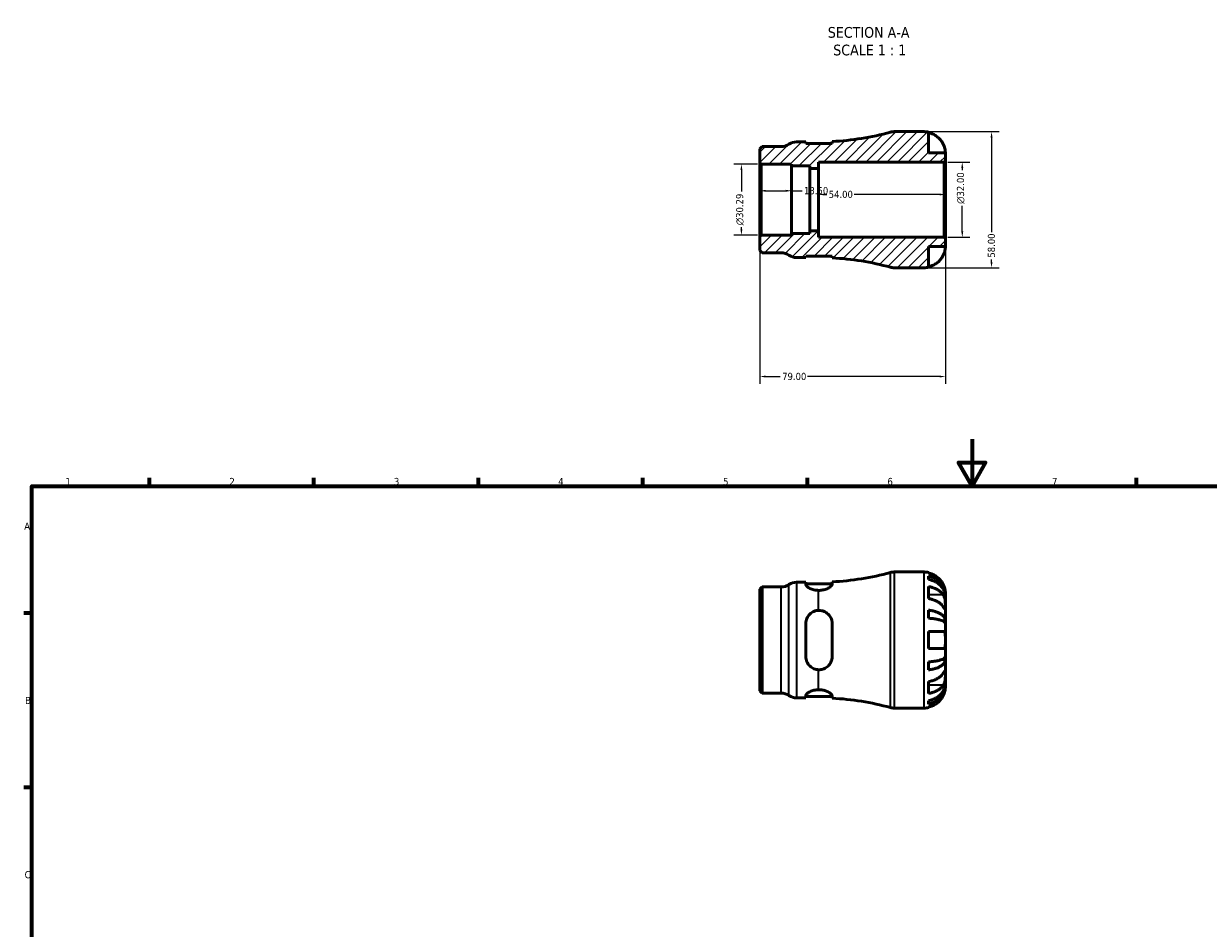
# Model space of a CAD drawing. Header units: millimetres. Extents: x 0 to 903, y 0 to 771.
# Tile 3 of 5: x 17 to 521, y 386 to 771. Entities that reach past the tile are written whole.
import ezdxf

# ---------------------------------------------------------------- set-up
doc = ezdxf.new("R2010")
doc.units = ezdxf.units.MM
for name, color, linetype, lineweight in [('Border (ANSI)', 7, 'Continuous', 70), ('Dimension (ANSI)', 7, 'Continuous', 25), ('Hatch (ANSI)', 7, 'Continuous', 18), ('Symbol (ANSI)', 7, 'Continuous', 25), ('Visible (ANSI)', 7, 'Continuous', 50), ('Visible Narrow (ANSI)', 7, 'Continuous', 35)]:
    doc.layers.add(name, color=color, linetype=linetype, lineweight=lineweight)
doc.styles.add('Label Text (ANSI)', font='tahoma.ttf')
doc.styles.add('Note Text (ANSI)', font='tahoma.ttf')
doc.dimstyles.new('Default - mm (ANSI)', dxfattribs={"dimtxt": 3.048, "dimasz": 2.5, "dimexe": 3.175, "dimexo": 1.6002, "dimgap": 0.8, "dimtad": 0, "dimtoh": 1, "dimrnd": 1e-08, "dimzin": 4, "dimdsep": 46, "dimtxsty": 'Note Text (ANSI)', "dimcen": 0.09, "dimdle": 10, "dimclrd": 256, "dimclre": 256, "dimclrt": 256, "dimadec": 1, "dimazin": 1, "dimtfac": 1, "dimtofl": 0, "dimtmove": 0, "dimatfit": 3, "dimfxl": 1, "dimtolj": 1, "dimtzin": 4, "dimlwd": -1, "dimlwe": -1, "dimarcsym": 0})

# ---------------------------------------------------------------- blocks, each defined once
blk = doc.blocks.new('Borders Default Border')
at = {"layer": 'Border (ANSI)'}
for p, q in [((70.08, 574), (70.08, 577.45)), ((140.17, 574), (140.17, 577.45)), ((210.25, 574), (210.25, 577.45)), ((280.33, 574), (280.33, 577.45)), ((350.42, 574), (350.42, 577.45)), ((490.58, 574), (490.58, 577.45)), ((20, 519.75), (16.55, 519.75)), ((20, 445.5), (16.55, 445.5))]:
    blk.add_line(p, q, dxfattribs=at)
at = {"layer": 'Border (ANSI)', "flags": 128}
for points in [[(420.5, 594), (420.5, 574), (414.73, 584), (426.27, 584), (420.5, 574)], [(20, 20), (20, 574), (821, 574), (821, 20), (20, 20)]]:
    blk.add_lwpolyline(points, dxfattribs=at)
at = {"layer": 'Border (ANSI)', "color": 230, "true_color": 0xff0080, "char_height": 3.05, "attachment_point": 7, "style": 'Note Text (ANSI)'}
for s, insert in [('1', (34.35, 574.4)), ('2', (104.2, 574.4)), ('3', (174.26, 574.34)), ('4', (244.23, 574.4)), ('5', (314.48, 574.34)), ('6', (384.49, 574.34)), ('7', (454.6, 574.4)), ('A', (16.78, 555.35)), ('B', (17.15, 481.1)), ('C', (16.95, 406.8))]:
    blk.add_mtext(s, dxfattribs=dict(at, insert=insert))
blk = doc.blocks.new('*D7')
at = {"layer": 'Defpoints', "color": 0, "transparency": 16777216}
for p in [(343.65, 699.81), (330.15, 696.01), (343.65, 696.01)]:
    blk.add_point(p, dxfattribs=at)
at = {"layer": 'Dimension (ANSI)', "transparency": 16777216}
for p, q in [((332.65, 699.81), (341.15, 699.81)), ((343.65, 699.81), (348.17, 699.81))]:
    blk.add_line(p, q, dxfattribs=at)
for points in [[(332.65, 700.23), (332.65, 699.4), (330.15, 699.81)], [(341.15, 700.23), (341.15, 699.4), (343.65, 699.81)]]:
    blk.add_solid(points, dxfattribs=at)
at = {"layer": 'Dimension (ANSI)', "color": 230, "true_color": 0xff0080, "transparency": 16777216, "insert": (348.97, 701.4), "char_height": 3.048, "attachment_point": 1, "style": 'Note Text (ANSI)'}
blk.add_mtext('\\A1;13.50', dxfattribs=at)
blk = doc.blocks.new('*D8')
at = {"layer": 'Defpoints', "color": 0, "transparency": 16777216}
for p in [(355.15, 698.22), (355.15, 696.01), (409.15, 696.01)]:
    blk.add_point(p, dxfattribs=at)
at = {"layer": 'Dimension (ANSI)', "transparency": 16777216}
for p, q in [((357.65, 698.22), (358.66, 698.22)), ((406.65, 698.22), (370.26, 698.22))]:
    blk.add_line(p, q, dxfattribs=at)
for points in [[(357.65, 698.64), (357.65, 697.81), (355.15, 698.22)], [(406.65, 698.64), (406.65, 697.81), (409.15, 698.22)]]:
    blk.add_solid(points, dxfattribs=at)
at = {"layer": 'Dimension (ANSI)', "color": 230, "true_color": 0xff0080, "transparency": 16777216, "insert": (359.46, 699.81), "char_height": 3.048, "attachment_point": 1, "style": 'Note Text (ANSI)'}
blk.add_mtext('\\A1;54.00', dxfattribs=at)
blk = doc.blocks.new('*D9')
at = {"layer": 'Defpoints', "color": 0, "transparency": 16777216}
for p in [(400.15, 725.01), (400.15, 667.01), (428.82, 667.01)]:
    blk.add_point(p, dxfattribs=at)
at = {"layer": 'Dimension (ANSI)', "transparency": 16777216}
for p, q in [((401.75, 725.01), (432, 725.01)), ((428.82, 722.51), (428.82, 682.12)), ((401.75, 667.01), (432, 667.01)), ((428.82, 669.51), (428.82, 670.52))]:
    blk.add_line(p, q, dxfattribs=at)
for points in [[(428.4, 722.51), (429.24, 722.51), (428.82, 725.01)], [(428.4, 669.51), (429.24, 669.51), (428.82, 667.01)]]:
    blk.add_solid(points, dxfattribs=at)
at = {"layer": 'Dimension (ANSI)', "color": 230, "true_color": 0xff0080, "transparency": 16777216, "insert": (427.23, 671.32), "char_height": 3.048, "attachment_point": 1, "rotation": 90, "style": 'Note Text (ANSI)'}
blk.add_mtext('\\A1;58.00', dxfattribs=at)
blk = doc.blocks.new('*D10')
at = {"layer": 'Defpoints', "color": 0, "transparency": 16777216}
for p in [(408.57, 712.01), (416.35, 712.01), (408.57, 680.01)]:
    blk.add_point(p, dxfattribs=at)
at = {"layer": 'Dimension (ANSI)', "transparency": 16777216}
for p, q in [((410.17, 712.01), (419.53, 712.01)), ((416.35, 709.51), (416.35, 708.57)), ((416.35, 682.51), (416.35, 693.42)), ((410.17, 680.01), (419.53, 680.01))]:
    blk.add_line(p, q, dxfattribs=at)
for points in [[(415.93, 709.51), (416.77, 709.51), (416.35, 712.01)], [(415.93, 682.51), (416.77, 682.51), (416.35, 680.01)]]:
    blk.add_solid(points, dxfattribs=at)
at = {"layer": 'Dimension (ANSI)', "color": 230, "true_color": 0xff0080, "transparency": 16777216, "insert": (414.06, 694.22), "char_height": 3.048, "attachment_point": 1, "rotation": 90, "style": 'Note Text (ANSI)'}
blk.add_mtext('\\A1;\\fAIGDT|b0|i0;\\H3.0480;\\ln\\fTahoma|b0|i0;\\H3.0480;32.00', dxfattribs=at)
blk = doc.blocks.new('*D11')
at = {"layer": 'Defpoints', "color": 0, "transparency": 16777216}
for p in [(330.73, 711.16), (322.27, 680.87), (330.73, 680.87)]:
    blk.add_point(p, dxfattribs=at)
at = {"layer": 'Dimension (ANSI)', "transparency": 16777216}
for p, q in [((329.13, 711.16), (319.1, 711.16)), ((322.27, 708.66), (322.27, 699.46)), ((322.27, 683.37), (322.27, 684.32)), ((329.13, 680.87), (319.1, 680.87))]:
    blk.add_line(p, q, dxfattribs=at)
for points in [[(321.86, 708.66), (322.69, 708.66), (322.27, 711.16)], [(321.86, 683.37), (322.69, 683.37), (322.27, 680.87)]]:
    blk.add_solid(points, dxfattribs=at)
at = {"layer": 'Dimension (ANSI)', "color": 230, "true_color": 0xff0080, "transparency": 16777216, "insert": (319.98, 685.12), "char_height": 3.048, "attachment_point": 1, "rotation": 90, "style": 'Note Text (ANSI)'}
blk.add_mtext('\\A1;\\fAIGDT|b0|i0;\\H3.0480;\\ln\\fTahoma|b0|i0;\\H3.0480;30.29', dxfattribs=at)
blk = doc.blocks.new('*D12')
at = {"layer": 'Defpoints', "color": 0, "transparency": 16777216}
for p in [(330.15, 680.29), (409.15, 679.43), (330.15, 620.66)]:
    blk.add_point(p, dxfattribs=at)
at = {"layer": 'Dimension (ANSI)', "transparency": 16777216}
for p, q in [((330.15, 678.69), (330.15, 617.48)), ((409.15, 677.83), (409.15, 617.48)), ((332.65, 620.66), (338.83, 620.66)), ((406.65, 620.66), (350.48, 620.66))]:
    blk.add_line(p, q, dxfattribs=at)
for points in [[(332.65, 621.07), (332.65, 620.24), (330.15, 620.66)], [(406.65, 621.07), (406.65, 620.24), (409.15, 620.66)]]:
    blk.add_solid(points, dxfattribs=at)
at = {"layer": 'Dimension (ANSI)', "color": 230, "true_color": 0xff0080, "transparency": 16777216, "insert": (339.63, 622.24), "char_height": 3.048, "attachment_point": 1, "style": 'Note Text (ANSI)'}
blk.add_mtext('\\A1;79.00', dxfattribs=at)

msp = doc.modelspace()

# ---------------------------------------------------------------- hatches: boundary and pattern name
at = {"layer": 'Hatch (ANSI)'}
h = msp.add_hatch(dxfattribs=at)
h.set_pattern_fill('ANSI31', color=256, scale=25.4, style=0)
h.set_pattern_definition([(45, (0, 0), (-2.245064, 2.245064), [])])
edge = h.paths.add_edge_path()
edge.add_line((330.734, 680.869), (330.154, 680.289))
edge.add_line((330.154, 680.289), (330.154, 674.303))
edge.add_line((330.154, 674.303), (331.063, 673.395))
edge.add_line((331.063, 673.395), (339.246, 673.395))
edge.add_ellipse((339.246, 667.595), major_axis=(0, 5.8), ratio=1, start_angle=325.58849, end_angle=360, ccw=False)
edge.add_ellipse((345.802, 677.165), major_axis=(-3.278, -4.785), ratio=1, start_angle=0, end_angle=34.41151)
edge.add_line((345.802, 671.365), (349.722, 671.365))
edge.add_line((349.722, 671.365), (349.722, 672.005))
edge.add_line((349.722, 672.005), (360.922, 672.005))
edge.add_line((360.922, 672.005), (360.922, 671.22))
edge.add_ellipse((355.154, 556.438), major_axis=(5.768, 114.782), ratio=1, start_angle=347.44935, end_angle=360, ccw=False)
edge.add_ellipse((387.269, 672.815), major_axis=(-1.543, -5.591), ratio=1, start_angle=0, end_angle=15.4274)
edge.add_line((387.269, 667.015), (400.154, 667.015))
edge.add_ellipse((400.154, 676.015), major_axis=(0, -9), ratio=1, start_angle=0, end_angle=11.53696)
edge.add_line((401.954, 667.197), (401.954, 676.015))
edge.add_line((401.954, 676.015), (409.154, 676.015))
edge.add_line((409.154, 676.015), (409.154, 679.435))
edge.add_line((409.154, 679.435), (408.574, 680.015))
edge.add_line((408.574, 680.015), (355.154, 680.015))
edge.add_line((355.154, 680.015), (355.154, 682.681))
edge.add_line((355.154, 682.681), (351.359, 682.681))
edge.add_line((351.359, 682.681), (351.359, 681.626))
edge.add_line((351.359, 681.626), (343.654, 681.626))
edge.add_line((343.654, 681.626), (343.654, 680.869))
edge.add_line((343.654, 680.869), (330.734, 680.869))
edge = h.paths.add_edge_path()
edge.add_line((330.154, 711.74), (330.734, 711.16))
edge.add_line((330.734, 711.16), (343.654, 711.16))
edge.add_line((343.654, 711.16), (343.654, 710.403))
edge.add_line((343.654, 710.403), (351.359, 710.403))
edge.add_line((351.359, 710.403), (351.359, 709.348))
edge.add_line((351.359, 709.348), (355.154, 709.348))
edge.add_line((355.154, 709.348), (355.154, 712.015))
edge.add_line((355.154, 712.015), (408.574, 712.015))
edge.add_line((408.574, 712.015), (409.154, 712.595))
edge.add_line((409.154, 712.595), (409.154, 716.015))
edge.add_line((409.154, 716.015), (401.954, 716.015))
edge.add_line((401.954, 716.015), (401.954, 724.833))
edge.add_ellipse((400.154, 716.015), major_axis=(1.8, 8.818), ratio=1, start_angle=0, end_angle=11.53696)
edge.add_line((400.154, 725.015), (387.269, 725.015))
edge.add_ellipse((387.269, 719.215), major_axis=(0, 5.8), ratio=1, start_angle=0, end_angle=15.4274)
edge.add_ellipse((355.154, 835.592), major_axis=(30.573, -110.786), ratio=1, start_angle=347.44935, end_angle=360, ccw=False)
edge.add_line((360.922, 720.81), (360.922, 720.025))
edge.add_line((360.922, 720.025), (349.722, 720.025))
edge.add_line((349.722, 720.025), (349.722, 720.665))
edge.add_line((349.722, 720.665), (345.802, 720.665))
edge.add_ellipse((345.802, 714.865), major_axis=(0, 5.8), ratio=1, start_angle=0, end_angle=34.41151)
edge.add_ellipse((339.246, 724.435), major_axis=(3.278, -4.785), ratio=1, start_angle=325.58849, end_angle=360, ccw=False)
edge.add_line((339.246, 718.635), (331.063, 718.635))
edge.add_line((331.063, 718.635), (330.154, 717.726))
edge.add_line((330.154, 717.726), (330.154, 711.74))

# ---------------------------------------------------------------- linework, layer by layer
at = {"layer": 'Visible (ANSI)'}
for p, q in [((400.154, 725.015), (387.269, 725.015)), ((401.954, 716.015), (401.954, 724.833)), ((331.063, 718.635), (330.154, 717.726)), ((330.154, 717.726), (330.154, 711.74)), ((339.246, 718.635), (331.063, 718.635)), ((349.722, 720.665), (345.802, 720.665)), ((349.722, 720.025), (349.722, 720.665)), ((360.922, 720.025), (349.722, 720.025)), ((360.922, 720.81), (360.922, 720.025)), ((330.154, 711.74), (330.734, 711.16)), ((330.154, 711.74), (330.154, 680.289)), ((355.154, 709.348), (355.154, 712.015)), ((355.154, 712.015), (408.574, 712.015)), ((409.154, 716.015), (401.954, 716.015)), ((408.574, 712.015), (409.154, 712.595)), ((408.574, 712.015), (408.574, 680.015)), ((409.154, 712.595), (409.154, 716.015)), ((409.154, 679.435), (409.154, 712.595)), ((330.734, 711.16), (343.654, 711.16)), ((330.734, 680.869), (330.734, 711.16)), ((343.654, 711.16), (343.654, 710.403)), ((343.654, 710.403), (351.359, 710.403)), ((343.654, 681.626), (343.654, 710.403)), ((351.359, 710.403), (351.359, 709.348)), ((351.359, 709.348), (355.154, 709.348)), ((351.359, 682.681), (351.359, 709.348)), ((355.154, 682.681), (355.154, 709.348)), ((351.359, 681.626), (343.654, 681.626)), ((343.654, 681.626), (343.654, 680.869)), ((355.154, 682.681), (351.359, 682.681)), ((351.359, 682.681), (351.359, 681.626)), ((355.154, 680.015), (355.154, 682.681)), ((330.734, 680.869), (330.154, 680.289)), ((330.154, 680.289), (330.154, 674.303)), ((343.654, 680.869), (330.734, 680.869)), ((408.574, 680.015), (355.154, 680.015)), ((409.154, 679.435), (408.574, 680.015)), ((409.154, 676.015), (409.154, 679.435)), ((330.154, 674.303), (331.063, 673.395)), ((331.063, 673.395), (339.246, 673.395)), ((345.802, 671.365), (349.722, 671.365)), ((349.722, 671.365), (349.722, 672.005)), ((349.722, 672.005), (360.922, 672.005)), ((360.922, 672.005), (360.922, 671.22)), ((401.954, 667.197), (401.954, 676.015)), ((401.954, 676.015), (409.154, 676.015)), ((387.269, 667.015), (400.154, 667.015)), ((387.269, 537.366), (400.154, 537.366)), ((401.954, 537.184), (401.954, 536.958)), ((401.954, 535.651), (401.954, 534.218)), ((330.154, 530.077), (331.063, 530.986)), ((330.154, 486.655), (330.154, 530.077)), ((331.063, 530.986), (339.246, 530.986)), ((331.063, 530.986), (331.063, 485.746)), ((345.802, 533.016), (349.722, 533.016)), ((349.722, 533.016), (349.722, 531.989)), ((349.722, 532.376), (360.922, 532.376)), ((360.922, 532.14), (360.922, 533.161)), ((401.954, 531.129), (401.954, 526.038)), ((409.154, 527.079), (409.136, 527.079)), ((409.154, 527.079), (409.154, 528.366)), ((409.154, 526.589), (409.154, 527.079)), ((409.154, 522.508), (409.154, 526.589)), ((401.954, 521.1), (401.954, 517.641)), ((409.154, 516.607), (409.154, 522.508)), ((349.722, 515.406), (349.722, 501.326)), ((360.922, 501.326), (360.922, 515.406)), ((409.154, 516.607), (407.829, 516.607)), ((409.154, 515.424), (409.154, 516.607)), ((409.154, 508.366), (409.154, 515.424)), ((401.954, 511.966), (401.954, 504.766)), ((409.154, 501.307), (409.154, 508.366)), ((409.154, 500.125), (407.829, 500.125)), ((409.154, 500.125), (409.154, 501.307)), ((409.154, 494.224), (409.154, 500.125)), ((401.954, 499.091), (401.954, 495.631)), ((401.954, 490.694), (401.954, 485.602)), ((409.154, 489.653), (409.136, 489.653)), ((409.154, 490.143), (409.154, 494.224)), ((409.154, 489.653), (409.154, 490.143)), ((409.154, 488.366), (409.154, 489.653)), ((330.154, 486.655), (331.063, 485.746)), ((331.063, 485.746), (339.246, 485.746)), ((349.722, 484.743), (349.722, 483.716)), ((360.922, 483.571), (360.922, 484.591)), ((345.802, 483.716), (349.722, 483.716)), ((349.722, 484.356), (360.922, 484.356)), ((401.954, 482.514), (401.954, 481.081)), ((401.954, 479.773), (401.954, 479.548)), ((387.269, 479.366), (400.154, 479.366))]:
    msp.add_line(p, q, dxfattribs=at)
for centre, radius, start, end in [((355.154, 835.592), 114.927, 272.87675, 285.4274), ((387.269, 719.215), 5.8, 90, 105.4274), ((400.154, 716.015), 9, 78.46304, 90), ((339.246, 724.435), 5.8, 270, 304.41151), ((345.802, 714.865), 5.8, 90, 124.41151), ((339.246, 667.595), 5.8, 55.58849, 90), ((345.802, 677.165), 5.8, 235.58849, 270), ((355.154, 556.438), 114.927, 74.5726, 87.12325), ((387.269, 672.815), 5.8, 254.5726, 270), ((400.154, 676.015), 9, 270, 281.53696), ((355.154, 647.943), 114.927, 272.87675, 285.4274), ((387.269, 531.566), 5.8, 90, 105.4274), ((400.154, 528.366), 9, 78.46304, 90), ((339.246, 536.786), 5.8, 270, 304.41151), ((345.802, 527.216), 5.8, 90, 124.41151), ((339.246, 479.946), 5.8, 55.58849, 90), ((345.802, 489.516), 5.8, 235.58849, 270), ((355.154, 368.789), 114.927, 74.5726, 87.12325), ((387.269, 485.166), 5.8, 254.5726, 270), ((400.154, 488.366), 9, 270, 281.53696)]:
    msp.add_arc(centre, radius, start, end, dxfattribs=at)
for points, knots in [([(401.954, 724.607), (402.528, 724.489), (403.089, 724.311), (404.099, 723.891), (404.639, 723.607), (405.645, 722.932), (406.112, 722.54), (406.899, 721.749), (407.29, 721.277), (407.876, 720.395), (408.095, 720.002), (408.278, 719.615)], [0.17075309, 0.17075309, 0.17075309, 0.17075309, 0.33215152, 0.33215152, 0.49888818, 0.49888818, 0.66562485, 0.66562485, 0.83351137, 0.83351137, 0.95687373, 0.95687373, 0.95687373, 0.95687373]), ([(408.278, 719.615), (408.345, 719.472), (408.41, 719.327), (408.559, 718.968), (408.64, 718.753), (408.789, 718.312), (408.855, 718.088), (408.988, 717.563), (409.043, 717.277), (409.124, 716.714), (409.141, 716.465), (409.156, 716.109), (409.154, 716.015), (409.154, 716.015)], [-0.57647647, -0.57647647, -0.57647647, -0.57647647, -0.52968676, -0.52968676, -0.46054026, -0.46054026, -0.38562403, -0.38562403, -0.27730827, -0.27730827, -0.14258086, -0.14258086, 0, 0, 0, 0]), ([(408.278, 672.415), (408.095, 672.027), (407.876, 671.634), (407.29, 670.752), (406.899, 670.28), (406.112, 669.489), (405.645, 669.098), (404.639, 668.422), (404.099, 668.138), (403.089, 667.718), (402.528, 667.54), (401.954, 667.422)], [4.42788405, 4.42788405, 4.42788405, 4.42788405, 4.5512464, 4.5512464, 4.71913293, 4.71913293, 4.88586959, 4.88586959, 5.05260626, 5.05260626, 5.21400469, 5.21400469, 5.21400469, 5.21400469]), ([(409.154, 676.015), (409.154, 676.015), (409.154, 675.982), (409.152, 675.847), (409.15, 675.74), (409.127, 675.382), (409.099, 675.089), (408.992, 674.494), (408.932, 674.227), (408.794, 673.734), (408.725, 673.519), (408.565, 673.075), (408.474, 672.85), (408.343, 672.555), (408.311, 672.485), (408.278, 672.415)], [-2.49913258, -2.49913258, -2.49913258, -2.49913258, -2.41505436, -2.41505436, -2.32384732, -2.32384732, -2.1841143, -2.1841143, -2.08674766, -2.08674766, -2.01440674, -2.01440674, -1.93994266, -1.93994266, -1.91637503, -1.91637503, -1.91637503, -1.91637503]), ([(408.278, 531.966), (408.095, 532.353), (407.876, 532.746), (407.29, 533.628), (406.899, 534.1), (406.112, 534.891), (405.645, 535.283), (404.639, 535.958), (404.099, 536.242), (403.089, 536.662), (402.528, 536.84), (401.954, 536.958)], [4.42788405, 4.42788405, 4.42788405, 4.42788405, 4.5512464, 4.5512464, 4.71913293, 4.71913293, 4.88586959, 4.88586959, 5.05260626, 5.05260626, 5.21400469, 5.21400469, 5.21400469, 5.21400469]), ([(401.954, 535.651), (402.531, 535.536), (403.095, 535.364), (404.107, 534.958), (404.646, 534.683), (405.653, 534.031), (406.12, 533.653), (406.906, 532.891), (407.297, 532.436), (407.971, 531.458), (408.254, 530.934), (408.68, 529.936), (408.862, 529.369), (409.099, 528.211), (409.154, 527.62), (409.154, 527.079)], [0.1707461, 0.1707461, 0.1707461, 0.1707461, 0.33284, 0.33284, 0.4994944, 0.4994944, 0.6661487, 0.6661487, 0.8332087, 0.8332087, 1.0002688, 1.0002688, 1.1679728, 1.1679728, 1.3356767, 1.3356767, 1.3356767, 1.3356767]), ([(355.154, 529.53), (354.497, 529.542), (353.815, 529.628), (352.515, 529.933), (351.905, 530.161), (350.909, 530.645), (350.466, 530.94), (349.872, 531.504), (349.722, 531.772), (349.722, 531.989)], [0.01672814, 0.01672814, 0.01672814, 0.01672814, 0.21248187, 0.21248187, 0.42496373, 0.42496373, 0.65314155, 0.65314155, 0.88131938, 0.88131938, 0.88131938, 0.88131938]), ([(360.922, 532.14), (360.922, 532.021), (360.878, 531.889), (360.67, 531.54), (360.457, 531.313), (359.807, 530.795), (359.326, 530.503), (358.225, 530.018), (357.626, 529.82), (356.387, 529.576), (355.775, 529.519), (355.154, 529.53)], [-0.93988614, -0.93988614, -0.93988614, -0.93988614, -0.81398786, -0.81398786, -0.62800627, -0.62800627, -0.39579724, -0.39579724, -0.18638714, -0.18638714, -0.0000185, -0.0000185, -0.0000185, -0.0000185]), ([(409.154, 526.589), (409.154, 527.071), (409.099, 527.597), (408.862, 528.627), (408.68, 529.131), (408.254, 530.02), (407.971, 530.486), (407.297, 531.357), (406.906, 531.761), (406.12, 532.44), (405.653, 532.776), (404.646, 533.357), (404.107, 533.601), (403.095, 533.963), (402.531, 534.116), (401.954, 534.218)], [4.0142509, 4.0142509, 4.0142509, 4.0142509, 4.1819549, 4.1819549, 4.3496588, 4.3496588, 4.5167189, 4.5167189, 4.6837789, 4.6837789, 4.8504333, 4.8504333, 5.0170876, 5.0170876, 5.1791816, 5.1791816, 5.1791816, 5.1791816]), ([(401.954, 531.129), (402.528, 531.046), (403.089, 530.92), (404.099, 530.623), (404.639, 530.422), (405.645, 529.945), (406.112, 529.668), (406.899, 529.108), (407.29, 528.774), (407.876, 528.151), (408.095, 527.873), (408.278, 527.599)], [0.17075309, 0.17075309, 0.17075309, 0.17075309, 0.33215152, 0.33215152, 0.49888818, 0.49888818, 0.66562485, 0.66562485, 0.83351137, 0.83351137, 0.95687373, 0.95687373, 0.95687373, 0.95687373]), ([(409.154, 528.366), (409.154, 528.366), (409.154, 528.399), (409.152, 528.534), (409.15, 528.641), (409.127, 528.999), (409.099, 529.292), (408.992, 529.886), (408.932, 530.154), (408.794, 530.646), (408.725, 530.862), (408.565, 531.305), (408.474, 531.531), (408.343, 531.825), (408.311, 531.896), (408.278, 531.966)], [-2.49913258, -2.49913258, -2.49913258, -2.49913258, -2.41505436, -2.41505436, -2.32384732, -2.32384732, -2.1841143, -2.1841143, -2.08674766, -2.08674766, -2.01440674, -2.01440674, -1.93994266, -1.93994266, -1.91637503, -1.91637503, -1.91637503, -1.91637503]), ([(408.278, 522.508), (408.095, 522.782), (407.876, 523.06), (407.29, 523.683), (406.899, 524.017), (406.112, 524.576), (405.645, 524.853), (404.639, 525.331), (404.099, 525.532), (403.089, 525.829), (402.528, 525.955), (401.954, 526.038)], [4.42788405, 4.42788405, 4.42788405, 4.42788405, 4.5512464, 4.5512464, 4.71913293, 4.71913293, 4.88586959, 4.88586959, 5.05260626, 5.05260626, 5.21400469, 5.21400469, 5.21400469, 5.21400469]), ([(408.278, 527.599), (408.337, 527.51), (408.394, 527.416), (408.544, 527.139), (408.631, 526.944), (408.787, 526.517), (408.855, 526.286), (408.989, 525.706), (409.042, 525.353), (409.124, 524.546), (409.141, 524.101), (409.156, 523.244), (409.154, 522.844), (409.154, 522.508)], [-0.58004807, -0.58004807, -0.58004807, -0.58004807, -0.5384523, -0.5384523, -0.46383793, -0.46383793, -0.3862639, -0.3862639, -0.27840269, -0.27840269, -0.14277912, -0.14277912, 0, 0, 0, 0]), ([(349.722, 515.406), (349.722, 516.135), (349.872, 516.9), (350.466, 518.296), (350.909, 518.928), (351.905, 519.893), (352.515, 520.306), (353.815, 520.841), (354.497, 520.984), (355.154, 521.003)], [0.85279704, 0.85279704, 0.85279704, 0.85279704, 1.08097486, 1.08097486, 1.30915268, 1.30915268, 1.52163455, 1.52163455, 1.71738827, 1.71738827, 1.71738827, 1.71738827]), ([(355.154, 521.003), (355.63, 521.018), (356.102, 520.971), (357.038, 520.759), (357.492, 520.59), (358.597, 520.013), (359.188, 519.525), (360.086, 518.426), (360.415, 517.83), (360.794, 516.703), (360.891, 516.193), (360.92, 515.583), (360.922, 515.495), (360.922, 515.406)], [-1.06200074, -1.06200074, -1.06200074, -1.06200074, -0.91882834, -0.91882834, -0.77016026, -0.77016026, -0.52915371, -0.52915371, -0.31202029, -0.31202029, -0.14802804, -0.14802804, -0.12023735, -0.12023735, -0.12023735, -0.12023735]), ([(401.954, 521.1), (402.531, 521.04), (403.095, 520.95), (404.107, 520.737), (404.646, 520.593), (405.653, 520.251), (406.12, 520.053), (406.906, 519.654), (407.297, 519.415), (407.971, 518.903), (408.254, 518.628), (408.68, 518.104), (408.862, 517.807), (409.099, 517.2), (409.154, 516.891), (409.154, 516.607)], [0.1707461, 0.1707461, 0.1707461, 0.1707461, 0.33284, 0.33284, 0.4994944, 0.4994944, 0.6661487, 0.6661487, 0.8332087, 0.8332087, 1.0002688, 1.0002688, 1.1679728, 1.1679728, 1.3356767, 1.3356767, 1.3356767, 1.3356767]), ([(409.154, 522.508), (409.154, 522.325), (409.154, 522.162), (409.153, 521.873), (409.151, 521.751), (409.136, 521.529), (409.118, 521.46), (409.042, 521.448), (408.986, 521.498), (408.849, 521.67), (408.781, 521.765), (408.623, 521.992), (408.535, 522.123), (408.387, 522.344), (408.334, 522.425), (408.278, 522.508)], [0, 0, 0, 0, 0.07774953, 0.07774953, 0.16081914, 0.16081914, 0.27783798, 0.27783798, 0.3882896, 0.3882896, 0.46542959, 0.46542959, 0.54035429, 0.54035429, 0.57953204, 0.57953204, 0.57953204, 0.57953204]), ([(409.154, 515.424), (409.154, 515.564), (409.099, 515.717), (408.862, 516.017), (408.68, 516.163), (408.254, 516.421), (407.971, 516.557), (407.297, 516.81), (406.906, 516.927), (406.12, 517.124), (405.653, 517.222), (404.646, 517.391), (404.107, 517.462), (403.095, 517.567), (402.531, 517.611), (401.954, 517.641)], [4.0142509, 4.0142509, 4.0142509, 4.0142509, 4.1819549, 4.1819549, 4.3496588, 4.3496588, 4.5167189, 4.5167189, 4.6837789, 4.6837789, 4.8504333, 4.8504333, 5.0170876, 5.0170876, 5.1791816, 5.1791816, 5.1791816, 5.1791816]), ([(401.954, 511.966), (402.528, 511.966), (403.089, 511.966), (404.099, 511.966), (404.639, 511.966), (405.645, 511.966), (406.112, 511.966), (406.899, 511.966), (407.29, 511.966), (407.876, 511.966), (408.095, 511.966), (408.278, 511.966)], [0.17075309, 0.17075309, 0.17075309, 0.17075309, 0.33215152, 0.33215152, 0.49888818, 0.49888818, 0.66562485, 0.66562485, 0.83351137, 0.83351137, 0.95687373, 0.95687373, 0.95687373, 0.95687373]), ([(408.278, 511.966), (408.345, 511.966), (408.41, 511.957), (408.559, 511.914), (408.64, 511.868), (408.789, 511.731), (408.855, 511.635), (408.988, 511.345), (409.043, 511.127), (409.124, 510.545), (409.141, 510.166), (409.156, 509.312), (409.154, 508.841), (409.154, 508.366)], [-0.57647647, -0.57647647, -0.57647647, -0.57647647, -0.52968676, -0.52968676, -0.46054026, -0.46054026, -0.38562403, -0.38562403, -0.27730827, -0.27730827, -0.14258086, -0.14258086, 0, 0, 0, 0]), ([(408.278, 504.766), (408.095, 504.766), (407.876, 504.766), (407.29, 504.766), (406.899, 504.766), (406.112, 504.766), (405.645, 504.766), (404.639, 504.766), (404.099, 504.766), (403.089, 504.766), (402.528, 504.766), (401.954, 504.766)], [4.42788405, 4.42788405, 4.42788405, 4.42788405, 4.5512464, 4.5512464, 4.71913293, 4.71913293, 4.88586959, 4.88586959, 5.05260626, 5.05260626, 5.21400469, 5.21400469, 5.21400469, 5.21400469]), ([(409.154, 508.366), (409.154, 508.086), (409.154, 507.806), (409.152, 507.238), (409.15, 506.953), (409.127, 506.275), (409.099, 505.912), (408.992, 505.41), (408.932, 505.24), (408.794, 505.008), (408.725, 504.932), (408.565, 504.819), (408.474, 504.785), (408.343, 504.768), (408.311, 504.766), (408.278, 504.766)], [-2.49913258, -2.49913258, -2.49913258, -2.49913258, -2.41505436, -2.41505436, -2.32384732, -2.32384732, -2.1841143, -2.1841143, -2.08674766, -2.08674766, -2.01440674, -2.01440674, -1.93994266, -1.93994266, -1.91637503, -1.91637503, -1.91637503, -1.91637503]), ([(355.154, 495.728), (354.497, 495.748), (353.815, 495.89), (352.515, 496.425), (351.905, 496.839), (350.909, 497.804), (350.466, 498.436), (349.872, 499.832), (349.722, 500.597), (349.722, 501.326)], [0.01672814, 0.01672814, 0.01672814, 0.01672814, 0.21248187, 0.21248187, 0.42496373, 0.42496373, 0.65314155, 0.65314155, 0.88131938, 0.88131938, 0.88131938, 0.88131938]), ([(360.922, 501.326), (360.922, 500.922), (360.878, 500.524), (360.67, 499.564), (360.457, 499.019), (359.807, 497.895), (359.326, 497.343), (358.225, 496.492), (357.626, 496.176), (356.387, 495.794), (355.775, 495.71), (355.154, 495.728)], [-0.93988614, -0.93988614, -0.93988614, -0.93988614, -0.81398786, -0.81398786, -0.62800627, -0.62800627, -0.39579724, -0.39579724, -0.18638714, -0.18638714, -0.0000185, -0.0000185, -0.0000185, -0.0000185]), ([(401.954, 499.091), (402.531, 499.12), (403.095, 499.165), (404.107, 499.27), (404.646, 499.341), (405.653, 499.509), (406.12, 499.607), (406.906, 499.804), (407.297, 499.922), (407.971, 500.175), (408.254, 500.31), (408.68, 500.569), (408.862, 500.715), (409.099, 501.015), (409.154, 501.167), (409.154, 501.307)], [0.1707461, 0.1707461, 0.1707461, 0.1707461, 0.33284, 0.33284, 0.4994944, 0.4994944, 0.6661487, 0.6661487, 0.8332087, 0.8332087, 1.0002688, 1.0002688, 1.1679728, 1.1679728, 1.3356767, 1.3356767, 1.3356767, 1.3356767]), ([(409.154, 500.125), (409.154, 499.841), (409.099, 499.531), (408.862, 498.924), (408.68, 498.627), (408.254, 498.104), (407.971, 497.829), (407.297, 497.316), (406.906, 497.078), (406.12, 496.679), (405.653, 496.48), (404.646, 496.138), (404.107, 495.994), (403.095, 495.781), (402.531, 495.691), (401.954, 495.631)], [4.0142509, 4.0142509, 4.0142509, 4.0142509, 4.1819549, 4.1819549, 4.3496588, 4.3496588, 4.5167189, 4.5167189, 4.6837789, 4.6837789, 4.8504333, 4.8504333, 5.0170876, 5.0170876, 5.1791816, 5.1791816, 5.1791816, 5.1791816]), ([(408.278, 494.224), (408.337, 494.312), (408.394, 494.397), (408.544, 494.622), (408.631, 494.751), (408.787, 494.976), (408.855, 495.07), (408.989, 495.236), (409.042, 495.283), (409.124, 495.27), (409.141, 495.179), (409.156, 494.826), (409.154, 494.56), (409.154, 494.224)], [-0.58004807, -0.58004807, -0.58004807, -0.58004807, -0.5384523, -0.5384523, -0.46383793, -0.46383793, -0.3862639, -0.3862639, -0.27840269, -0.27840269, -0.14277912, -0.14277912, 0, 0, 0, 0]), ([(401.954, 490.694), (402.528, 490.777), (403.089, 490.903), (404.099, 491.2), (404.639, 491.4), (405.645, 491.878), (406.112, 492.155), (406.899, 492.714), (407.29, 493.048), (407.876, 493.672), (408.095, 493.95), (408.278, 494.224)], [0.17075309, 0.17075309, 0.17075309, 0.17075309, 0.33215152, 0.33215152, 0.49888818, 0.49888818, 0.66562485, 0.66562485, 0.83351137, 0.83351137, 0.95687373, 0.95687373, 0.95687373, 0.95687373]), ([(401.954, 482.514), (402.531, 482.616), (403.095, 482.769), (404.107, 483.131), (404.646, 483.375), (405.653, 483.955), (406.12, 484.292), (406.906, 484.97), (407.297, 485.375), (407.971, 486.245), (408.254, 486.712), (408.68, 487.6), (408.862, 488.104), (409.099, 489.135), (409.154, 489.661), (409.154, 490.143)], [0.1707461, 0.1707461, 0.1707461, 0.1707461, 0.33284, 0.33284, 0.4994944, 0.4994944, 0.6661487, 0.6661487, 0.8332087, 0.8332087, 1.0002688, 1.0002688, 1.1679728, 1.1679728, 1.3356767, 1.3356767, 1.3356767, 1.3356767]), ([(409.154, 489.653), (409.154, 489.112), (409.099, 488.52), (408.862, 487.363), (408.68, 486.796), (408.254, 485.798), (407.971, 485.274), (407.297, 484.295), (406.906, 483.841), (406.12, 483.079), (405.653, 482.701), (404.646, 482.048), (404.107, 481.774), (403.095, 481.368), (402.531, 481.195), (401.954, 481.081)], [4.0142509, 4.0142509, 4.0142509, 4.0142509, 4.1819549, 4.1819549, 4.3496588, 4.3496588, 4.5167189, 4.5167189, 4.6837789, 4.6837789, 4.8504333, 4.8504333, 5.0170876, 5.0170876, 5.1791816, 5.1791816, 5.1791816, 5.1791816]), ([(409.154, 494.224), (409.154, 494.04), (409.154, 493.838), (409.153, 493.387), (409.151, 493.137), (409.136, 492.509), (409.118, 492.123), (409.042, 491.37), (408.986, 491.009), (408.849, 490.423), (408.781, 490.194), (408.623, 489.769), (408.535, 489.575), (408.387, 489.304), (408.334, 489.216), (408.278, 489.133)], [0, 0, 0, 0, 0.07774953, 0.07774953, 0.16081914, 0.16081914, 0.27783798, 0.27783798, 0.3882896, 0.3882896, 0.46542959, 0.46542959, 0.54035429, 0.54035429, 0.57953204, 0.57953204, 0.57953204, 0.57953204]), ([(349.722, 484.743), (349.722, 484.96), (349.872, 485.228), (350.466, 485.792), (350.909, 486.086), (351.905, 486.571), (352.515, 486.799), (353.815, 487.104), (354.497, 487.19), (355.154, 487.202)], [0.85279704, 0.85279704, 0.85279704, 0.85279704, 1.08097486, 1.08097486, 1.30915268, 1.30915268, 1.52163455, 1.52163455, 1.71738827, 1.71738827, 1.71738827, 1.71738827]), ([(355.154, 487.202), (355.63, 487.21), (356.102, 487.179), (357.038, 487.041), (357.492, 486.933), (358.597, 486.581), (359.188, 486.299), (360.086, 485.739), (360.415, 485.464), (360.794, 485.016), (360.891, 484.834), (360.92, 484.645), (360.922, 484.618), (360.922, 484.591)], [-1.06200074, -1.06200074, -1.06200074, -1.06200074, -0.91882834, -0.91882834, -0.77016026, -0.77016026, -0.52915371, -0.52915371, -0.31202029, -0.31202029, -0.14802804, -0.14802804, -0.12023735, -0.12023735, -0.12023735, -0.12023735]), ([(408.278, 489.133), (408.095, 488.858), (407.876, 488.581), (407.29, 487.957), (406.899, 487.623), (406.112, 487.064), (405.645, 486.787), (404.639, 486.309), (404.099, 486.108), (403.089, 485.811), (402.528, 485.686), (401.954, 485.602)], [4.42788405, 4.42788405, 4.42788405, 4.42788405, 4.5512464, 4.5512464, 4.71913293, 4.71913293, 4.88586959, 4.88586959, 5.05260626, 5.05260626, 5.21400469, 5.21400469, 5.21400469, 5.21400469]), ([(401.954, 479.773), (402.528, 479.892), (403.089, 480.069), (404.099, 480.489), (404.639, 480.773), (405.645, 481.449), (406.112, 481.841), (406.899, 482.631), (407.29, 483.104), (407.876, 483.986), (408.095, 484.378), (408.278, 484.766)], [0.17075309, 0.17075309, 0.17075309, 0.17075309, 0.33215152, 0.33215152, 0.49888818, 0.49888818, 0.66562485, 0.66562485, 0.83351137, 0.83351137, 0.95687373, 0.95687373, 0.95687373, 0.95687373]), ([(408.278, 484.766), (408.345, 484.909), (408.41, 485.053), (408.559, 485.413), (408.64, 485.627), (408.789, 486.068), (408.855, 486.292), (408.988, 486.818), (409.043, 487.104), (409.124, 487.666), (409.141, 487.916), (409.156, 488.272), (409.154, 488.366), (409.154, 488.366)], [-0.57647647, -0.57647647, -0.57647647, -0.57647647, -0.52968676, -0.52968676, -0.46054026, -0.46054026, -0.38562403, -0.38562403, -0.27730827, -0.27730827, -0.14258086, -0.14258086, 0, 0, 0, 0])]:
    msp.add_open_spline(points, degree=3, knots=knots, dxfattribs=at)
at = {"layer": 'Visible Narrow (ANSI)'}
for p, q in [((385.727, 479.929), (385.727, 536.802)), ((387.269, 537.009), (387.269, 479.723)), ((400.154, 479.723), (400.154, 537.009)), ((339.246, 486.024), (339.246, 530.707)), ((342.524, 485.022), (342.524, 531.71)), ((345.802, 532.712), (345.802, 484.019)), ((355.154, 521.522), (355.154, 529.211)), ((407.962, 527.599), (402.27, 527.599)), ((355.154, 487.52), (355.154, 495.209)), ((407.962, 489.133), (402.27, 489.133))]:
    msp.add_line(p, q, dxfattribs=at)

# ---------------------------------------------------------------- block references
msp.add_blockref('Borders Default Border', (0, 0))

# ---------------------------------------------------------------- texts
at = {"layer": 'Symbol (ANSI)', "char_height": 4.572, "attachment_point": 7, "style": 'Label Text (ANSI)'}
for s, insert in [('SECTION A-A', (359.064, 764.944)), ('SCALE 1 : 1', (361.384, 757.431))]:
    msp.add_mtext(s, dxfattribs=dict(at, insert=insert))

# ---------------------------------------------------------------- dimensions: what is measured, and where the dimension line sits
at = {"layer": 'Dimension (ANSI)'}
for base, p1, p2, angle, override, picture, middle in [((428.821, 667.015), (400.154, 725.015), (400.154, 667.015), 90, {"dimtoh": 0, "dimdec": 2, "dimtp": 0, "dimtm": 0, "dimtdec": 2, "dimatfit": 1}, '*D9', (428.821, 676.324)), ((355.154, 698.224), (409.154, 696.015), (355.154, 696.015), 180, {"dimtoh": 0, "dimdec": 2, "dimse1": 1, "dimse2": 1, "dimtp": 0, "dimtm": 0, "dimtdec": 2, "dimatfit": 1}, '*D8', (364.463, 698.224)), ((330.154, 620.657), (409.154, 679.435), (330.154, 680.289), 180, {"dimtoh": 0, "dimdec": 2, "dimtp": 0, "dimtm": 0, "dimtdec": 2, "dimatfit": 1}, '*D12', (344.654, 620.657))]:
    dim = msp.add_linear_dim(base=base, p1=p1, p2=p2, angle=angle, dimstyle='Default - mm (ANSI)', override=override, dxfattribs=at)
    dim.commit()
    dim.dimension.update_dxf_attribs({"geometry": picture, "text_midpoint": middle, "dimtype": 160})
for base, p1, p2, picture, middle in [((416.351, 712.015), (408.574, 680.015), (408.574, 712.015), '*D10', (416.351, 700.998)), ((322.274, 680.869), (330.734, 711.16), (330.734, 680.869), '*D11', (322.274, 691.886))]:
    dim = msp.add_linear_dim(base=base, p1=p1, p2=p2, angle=90, text='\\fAIGDT|b0|i0;\\H3.0480;\\ln\\fTahoma|b0|i0;\\H3.0480;<>', dimstyle='Default - mm (ANSI)', override={"dimtoh": 0, "dimdec": 2, "dimtp": 0, "dimtm": 0, "dimtdec": 2, "dimatfit": 1}, dxfattribs=at)
    dim.commit()
    dim.dimension.update_dxf_attribs({"geometry": picture, "text_midpoint": middle, "dimtype": 160})
dim = msp.add_linear_dim(base=(343.654, 699.815), p1=(330.154, 696.015), p2=(343.654, 696.015), dimstyle='Default - mm (ANSI)', override={"dimtoh": 0, "dimdec": 2, "dimse1": 1, "dimse2": 1, "dimtp": 0, "dimtm": 0, "dimtdec": 2, "dimatfit": 2}, dxfattribs=at)
dim.commit()
dim.dimension.update_dxf_attribs({"geometry": '*D7', "text_midpoint": (353.868, 699.815), "dimtype": 160})

doc.saveas('drawing.dxf')
